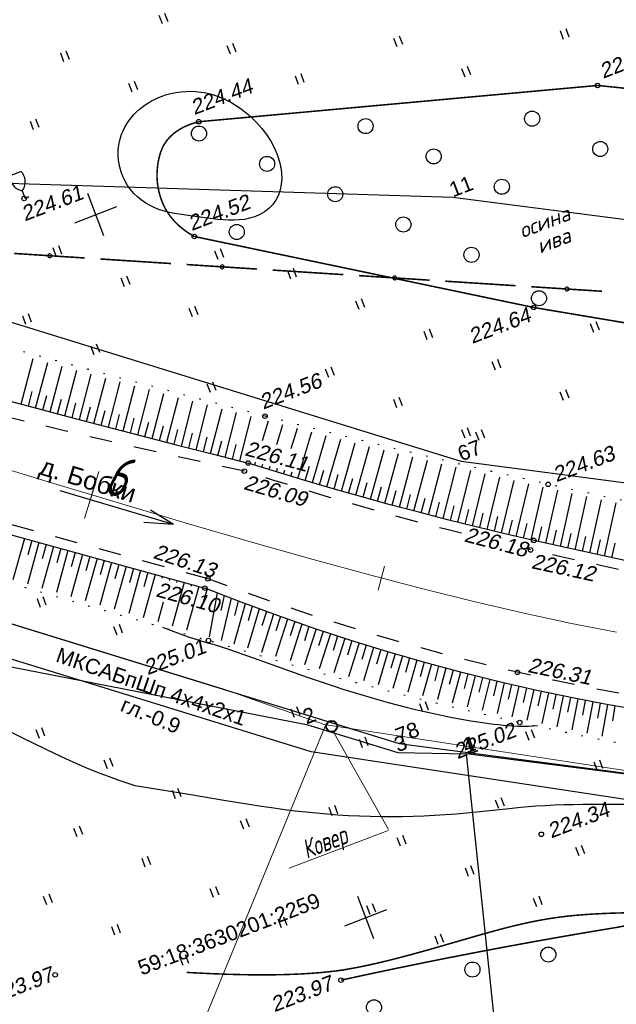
# Model space of a CAD drawing. Header units: millimetres. Extents: x -10 to 1169, y 1 to 1686.
# Tile 213 of 224: x 842 to 882, y 1522 to 1587. Entities that reach past the tile are written whole.
import ezdxf
from ezdxf.enums import TextEntityAlignment as Align
from ezdxf.lldxf.tags import DXFTag

# ---------------------------------------------------------------- set-up
doc = ezdxf.new("R2010")
doc.units = ezdxf.units.MM
for name, pattern in [('ADOT1', [1, 0, -1]), ('AHIDDEN1', [2, 0.5, -1.5]), ('AHIDDEN2', [3, 1.5, -1.5]), ('CONTI', [0]), ('PHANTOM2', [1.25, 0.625, -0.125, 0.125, -0.125, 0.125, -0.125])]:
    doc.linetypes.add(name, pattern=pattern)
for name, color, linetype in [('CONTURS', 7, 'Continuous'), ('COORDS', 7, 'Continuous'), ('GPR_PICK', 7, 'Continuous'), ('IZOLINES', 32, 'Continuous'), ('PDIGIT', 170, 'Continuous'), ('PICKETS', 7, 'Continuous'), ('ОБЪЕКТЫ_АВТОДОРОГ', 7, 'Continuous'), ('УЧАСТКИ', 7, 'Continuous')]:
    doc.layers.add(name, color=color, linetype=linetype)
doc.layers.add('СВЯЗЬ', color=170, linetype='Связь', lineweight=30)
doc.styles.add('GPR', font='isocpeui.ttf', dxfattribs={"width": 0.8})
doc.styles.add('ITALICC', font='isocpeui.ttf', dxfattribs={"height": 2})
doc.styles.get("Standard").update_dxf_attribs({"font": 'arial.ttf'})
tags = doc.linetypes.add('газ', pattern='A,42.7,-5.08,["Г",Standard,S=2.54,R=0,X=-2.54,Y=-1.27],-3.81', length=51.59).pattern_tags.tags
tags[6] = DXFTag(74, 10)
doc.linetypes.add('Связь', pattern='A,12.5,[130,ltypeshp.shx,S=1,R=-30,X=0,Y=0.9],1,[130,ltypeshp.shx,S=1,R=-30,X=0,Y=0.9],1,[130,ltypeshp.shx,S=1,R=-30,X=0,Y=0.9],4.5', length=19)

# ---------------------------------------------------------------- blocks, each defined once
blk = doc.blocks.new('401')
at = {"layer": 'CONTURS'}
for p, q in [((0, 0), (0, 1.2)), ((0.8, 0), (0.8, 1.2))]:
    blk.add_line(p, q, dxfattribs=at)
blk = doc.blocks.new('372')
at = {"layer": 'CONTURS'}
blk.add_circle((0, 0), 1, dxfattribs=at)
blk = doc.blocks.new('390_2')
at = {"layer": 'CONTURS', "color": 7}
for p, q in [((0.7, 3.47), (-0.69, 3.47)), ((0, 1.06), (0, 0.03)), ((0.02, 0), (0.58, 0))]:
    blk.add_line(p, q, dxfattribs=at)
at = {"layer": 'CONTURS', "color": 7, "linetype": 'Continuous'}
for centre, radius, start, end in [((1.01, 2.72), 1.95, 167.2459, 239.376), ((-19.94, 7.46), 19.52, 347.2459, 347.6983), ((-0.65, 3.26), 0.22, 101.9408, 167.6983), ((-0.69, 3.45), 0.0195, 90, 101.9408), ((-1.01, 2.72), 1.95, 300.624, 12.7541), ((0.65, 3.26), 0.22, 12.3017, 76.9673), ((19.94, 7.46), 19.52, 192.3017, 192.7541)]:
    blk.add_arc(centre, radius, start, end, dxfattribs=at)
blk = doc.blocks.new('133')
at = {"layer": 'CONTURS', "color": 7, "linetype": 'Continuous', "const_width": 0.2}
for points in [[(-11, 0), (-2, 0)], [(0, 0), (9, 0)]]:
    blk.add_lwpolyline(points, dxfattribs=at)
at = {"layer": 'CONTURS', "color": 7, "linetype": 'Continuous', "const_width": 0.5}
blk.add_lwpolyline([(-6.79, 0, 1), (-6.29, 0, 1)], format="xyb", close=True, dxfattribs=at)
blk = doc.blocks.new('пкк')
at = {"layer": 'ОБЪЕКТЫ_АВТОДОРОГ', "lineweight": 15, "ltscale": 200}
blk.add_line((-0.011, -0.822), (-0.008, 0.805), dxfattribs=at)
blk = doc.blocks.new('пк')
at = {"layer": 'ОБЪЕКТЫ_АВТОДОРОГ', "linetype": 'Continuous', "lineweight": 25, "xscale": 2, "yscale": 2, "zscale": 2}
blk.add_blockref('пкк', (0.003, 0.008), dxfattribs=at)

msp = doc.modelspace()

# ---------------------------------------------------------------- linework, layer by layer
at = {"linetype": 'Continuous', "lineweight": 40}
msp.add_circle((862.64313, 1540.5138), 0.36213, dxfattribs=at)
at = {"layer": 'CONTURS', "lineweight": -2}
for p, q in [((842.02622, 1561.90445), (842.82917, 1564.94329)), ((842.99309, 1561.64917), (843.79224, 1564.68187)), ((843.96025, 1561.395), (844.75595, 1564.42151)), ((844.92741, 1561.14082), (845.71982, 1564.1616)), ((845.89483, 1560.88765), (846.68359, 1563.90219)), ((846.86235, 1560.63484), (847.64783, 1563.64392)), ((847.82996, 1560.3824), (848.61196, 1563.38567)), ((842.50966, 1561.77681), (842.76479, 1562.74372)), ((848.79783, 1560.13096), (849.57672, 1563.12872)), ((849.7657, 1559.87952), (850.54156, 1562.87201)), ((843.47667, 1561.52208), (843.73121, 1562.48915)), ((844.44383, 1561.26791), (844.69783, 1562.23511)), ((845.41112, 1561.01423), (845.66455, 1561.98159)), ((850.73386, 1559.62919), (851.50633, 1562.61603)), ((851.70209, 1559.37912), (852.47151, 1562.36097)), ((852.67044, 1559.12952), (853.43657, 1562.10593)), ((846.37859, 1560.76124), (846.63144, 1561.72875)), ((847.34615, 1560.50862), (847.59843, 1561.47628)), ((853.63902, 1558.88082), (854.40234, 1561.8524)), ((854.6076, 1558.63211), (855.36816, 1561.5989)), ((855.57649, 1558.38463), (856.33401, 1561.34632)), ((848.3139, 1560.25668), (848.56562, 1561.22448)), ((849.28177, 1560.00524), (849.53299, 1560.97317)), ((850.24978, 1559.75436), (850.50046, 1560.72243)), ((856.54542, 1558.13729), (857.30028, 1561.09443)), ((858.04191, 1559.48839), (858.44818, 1560.79661)), ((851.21798, 1559.50415), (851.4681, 1560.47237)), ((852.18627, 1559.25432), (852.43583, 1560.22268)), ((859.00223, 1559.22907), (859.40751, 1560.5501)), ((859.96152, 1558.97004), (860.36544, 1560.3052)), ((860.4048, 1556.98187), (861.32435, 1560.06224)), ((853.15473, 1559.00517), (853.40377, 1559.97367)), ((854.12331, 1558.75647), (854.37187, 1559.72508)), ((855.09205, 1558.50837), (855.34011, 1559.47712)), ((861.36341, 1556.69713), (862.28212, 1559.82094)), ((862.3231, 1556.41609), (863.24103, 1559.5814)), ((856.06096, 1558.26096), (856.30852, 1559.22983)), ((863.28406, 1556.1394), (864.19893, 1559.34364)), ((864.24601, 1555.86616), (865.15806, 1559.10747)), ((865.20926, 1555.59757), (866.11626, 1558.87318)), ((857.53623, 1557.86004), (857.59673, 1558.05487)), ((866.1734, 1555.33217), (867.07573, 1558.64034)), ((867.13888, 1555.0717), (868.03434, 1558.4095)), ((868.10515, 1554.81416), (868.99426, 1558.17997)), ((858.01373, 1557.71175), (858.07941, 1557.92454)), ((858.49124, 1557.56347), (858.56203, 1557.79422)), ((858.96933, 1557.41708), (859.04453, 1557.66393)), ((859.44742, 1557.2707), (859.52697, 1557.53366)), ((859.92611, 1557.12629), (860.00938, 1557.40339)), ((860.8841, 1556.8395), (861.16819, 1557.7983)), ((861.84325, 1556.55661), (862.12358, 1557.51651)), ((869.0728, 1554.56185), (869.95338, 1557.95254)), ((870.04113, 1554.31219), (870.91387, 1557.72629)), ((871.01087, 1554.06806), (871.87366, 1557.50224)), ((862.80358, 1556.27774), (863.0801, 1557.23875)), ((863.76504, 1556.00278), (864.03773, 1556.96488)), ((871.98121, 1553.8263), (872.83489, 1557.27922)), ((872.95298, 1553.59039), (873.79558, 1557.0585)), ((873.92526, 1553.35655), (874.75789, 1556.83864)), ((864.72764, 1555.73187), (864.99648, 1556.69505)), ((865.69133, 1555.46487), (865.95632, 1556.42912)), ((866.65614, 1555.20194), (866.91726, 1556.16724)), ((874.89899, 1553.12886), (875.71995, 1556.62113)), ((875.87314, 1552.90296), (876.684, 1556.40428)), ((876.84834, 1552.68163), (877.64844, 1556.18986)), ((867.62202, 1554.94293), (867.87927, 1555.90928)), ((868.58897, 1554.68801), (868.84235, 1555.65537)), ((877.82378, 1552.46136), (878.61481, 1555.97818)), ((878.79969, 1552.24316), (879.58126, 1555.7692)), ((879.77617, 1552.02758), (880.54865, 1555.56214)), ((869.55696, 1554.43702), (869.80648, 1555.40539)), ((870.526, 1554.19013), (870.77166, 1555.15948)), ((871.49604, 1553.94718), (871.73787, 1554.9175)), ((880.75276, 1551.81248), (881.51513, 1555.35686)), ((872.4671, 1553.70834), (872.70514, 1554.6796)), ((873.43912, 1553.47347), (873.67344, 1554.44562)), ((874.41213, 1553.2427), (874.64282, 1554.21573)), ((875.38607, 1553.01591), (875.61329, 1553.98975)), ((876.36074, 1552.79229), (876.58473, 1553.76689)), ((877.33606, 1552.57149), (877.55696, 1553.54679)), ((842.24642, 1552.98978), (841.48708, 1550.2321)), ((842.72847, 1552.85699), (842.46297, 1551.89287)), ((878.31173, 1552.35226), (878.52966, 1553.32823)), ((879.28793, 1552.13537), (879.50289, 1553.112)), ((880.26447, 1551.92003), (880.47636, 1552.89732)), ((843.21051, 1552.7242), (842.44762, 1549.95404)), ((844.1746, 1552.45862), (843.4082, 1549.67596)), ((843.69256, 1552.59141), (843.42703, 1551.6273)), ((845.13869, 1552.19304), (844.3688, 1549.39789)), ((844.65665, 1552.32583), (844.3911, 1551.36173)), ((881.24174, 1551.70808), (881.45054, 1552.68604)), ((846.10278, 1551.92746), (845.32941, 1549.1198)), ((845.62074, 1552.06025), (845.35518, 1551.09615)), ((847.06687, 1551.66188), (846.29003, 1548.84172)), ((846.58482, 1551.79467), (846.31926, 1550.83057)), ((847.54891, 1551.52909), (847.28334, 1550.565)), ((848.03096, 1551.3963), (847.25066, 1548.56363)), ((848.99505, 1551.13072), (848.2113, 1548.28554)), ((848.513, 1551.26351), (848.24743, 1550.29942)), ((849.95914, 1550.86514), (849.17193, 1548.00745)), ((849.47709, 1550.99793), (849.21152, 1550.03384)), ((850.92322, 1550.59956), (850.13257, 1547.72936)), ((850.44118, 1550.73235), (850.1756, 1549.76826)), ((851.40527, 1550.46677), (851.36887, 1550.33463)), ((851.88731, 1550.33398), (851.85007, 1550.19878)), ((852.36936, 1550.20119), (852.33127, 1550.06292)), ((852.8514, 1550.0684), (852.05385, 1547.17318)), ((853.81549, 1549.80282), (853.01449, 1546.89509)), ((853.33345, 1549.93561), (853.29367, 1549.79121)), ((855.03316, 1549.37646), (854.5088, 1546.46113)), ((855.49927, 1549.19552), (855.29551, 1548.2165)), ((855.96538, 1549.01457), (855.30174, 1546.22182)), ((851.45169, 1548.75261), (851.09321, 1547.45127)), ((856.89939, 1548.65733), (856.15796, 1545.96243)), ((856.43238, 1548.83595), (856.18434, 1547.8672)), ((857.83788, 1548.31202), (857.05311, 1545.69505)), ((857.36863, 1548.48467), (857.09248, 1547.52356)), ((858.77636, 1547.9667), (857.9763, 1545.42308)), ((858.30712, 1548.13936), (858.01355, 1547.18342)), ((859.71911, 1547.63319), (858.92079, 1545.14728)), ((859.24774, 1547.79995), (858.94486, 1546.84691)), ((860.6636, 1547.30465), (859.87716, 1544.874)), ((860.19135, 1547.46892), (859.88457, 1546.51714)), ((861.13623, 1547.14151), (860.82906, 1546.18985)), ((861.60887, 1546.97836), (860.84287, 1544.59933)), ((862.08398, 1546.82257), (861.77858, 1545.87035)), ((862.55909, 1546.66678), (861.81288, 1544.33072)), ((863.0342, 1546.511), (862.73166, 1545.55786)), ((863.50931, 1546.35521), (862.78596, 1544.0615)), ((863.98599, 1546.20427), (863.68793, 1545.24972)), ((864.46266, 1546.05333), (863.76584, 1543.79879)), ((864.94049, 1545.9061), (864.64793, 1544.94986)), ((865.41832, 1545.75888), (864.74534, 1543.53617)), ((865.89617, 1545.61171), (865.6096, 1544.65365)), ((866.37402, 1545.46453), (865.72884, 1543.28041)), ((866.85443, 1545.32594), (866.57394, 1544.36609)), ((867.33484, 1545.18736), (866.71014, 1543.02587)), ((867.81525, 1545.04877), (867.54043, 1544.08728)), ((868.29566, 1544.91018), (867.6931, 1542.77792)), ((868.77718, 1544.7755), (868.50859, 1543.81224)), ((869.2587, 1544.64081), (868.67838, 1542.53092)), ((869.74154, 1544.51093), (869.47931, 1543.54592)), ((870.22437, 1544.38105), (869.66321, 1542.29018)), ((870.70721, 1544.25117), (870.45108, 1543.28453)), ((871.19004, 1544.12129), (870.64881, 1542.05163)), ((871.67492, 1543.99925), (871.42564, 1543.03082)), ((872.1598, 1543.87721), (871.63811, 1541.81748)), ((872.64491, 1543.75609), (872.40288, 1542.78582)), ((873.13002, 1543.63498), (872.62699, 1541.58667)), ((873.61587, 1543.51688), (873.38124, 1542.5448)), ((874.10172, 1543.39878), (873.6182, 1541.35977)), ((874.58895, 1543.28648), (874.36161, 1542.31267)), ((875.07618, 1543.17419), (874.60815, 1541.13722)), ((875.5634, 1543.06189), (875.34295, 1542.08649)), ((876.05063, 1542.94959), (875.59908, 1540.91787)), ((876.53942, 1542.84431), (876.3266, 1541.86722)), ((877.02821, 1542.73902), (876.59363, 1540.70241)), ((877.51739, 1542.63558), (877.3127, 1541.65676)), ((878.00657, 1542.53215), (877.58761, 1540.48719)), ((878.49623, 1542.43098), (878.30002, 1541.45042)), ((878.98589, 1542.32981), (878.5853, 1540.2792)), ((879.47697, 1542.2358), (879.28941, 1541.25355)), ((879.96805, 1542.14179), (879.58173, 1540.07145)), ((880.45946, 1542.04947), (880.28052, 1541.06562)), ((880.95086, 1541.95716), (880.58077, 1539.86859)), ((881.44364, 1541.8725), (881.27316, 1540.88714))]:
    msp.add_line(p, q, dxfattribs=at)
at = {"layer": 'CONTURS', "color": 1, "linetype": 'газ', "lineweight": 15}
for p, q in [((825.70315, 1552.16795), (855.42691, 1543.00656)), ((855.42691, 1543.00656), (862.13905, 1540.63005)), ((862.13905, 1540.63005), (894.93692, 1535.6374))]:
    msp.add_line(p, q, dxfattribs=at)
at = {"layer": 'CONTURS', "color": 0, "linetype": 'CONTI', "lineweight": 15}
for p, q in [((862.20286, 1540.51858), (853.8477, 1520.20621)), ((862.71916, 1540.21484), (866.41143, 1533.6748)), ((866.39231, 1533.60497), (859.82959, 1531.08578))]:
    msp.add_line(p, q, dxfattribs=at)
at = {"layer": 'CONTURS', "linetype": 'AHIDDEN1', "const_width": 0.1}
for points in [[(853.81057, 1580.66164), (880.28636, 1583.07179)], [(876.05403, 1568.32777), (853.52586, 1573.04041)], [(876.05403, 1568.32777), (897.31108, 1564.74998)]]:
    msp.add_lwpolyline(points, dxfattribs=at)
at = {"layer": 'CONTURS', "linetype": 'AHIDDEN1', "const_width": 0.1, "flags": 128}
for points in [[(880.28636, 1583.07179), (881.79247, 1582.91837), (883.28796, 1582.7307), (884.77283, 1582.50878), (886.24707, 1582.2526), (887.71068, 1581.96216), (889.16366, 1581.63747), (890.60601, 1581.27852), (892.03774, 1580.88532), (893.45885, 1580.45787), (894.86932, 1579.99615), (895.63057, 1579.73116), (896.38868, 1579.45608), (897.14367, 1579.17089), (897.89552, 1578.87562), (898.64424, 1578.57024), (899.38983, 1578.25478), (900.13228, 1577.92921), (900.87161, 1577.59356), (901.6078, 1577.2478), (902.34086, 1576.89196)], [(853.52586, 1573.04041), (853.27115, 1573.18911), (853.03023, 1573.34593), (852.8031, 1573.51086), (852.58975, 1573.68391), (852.3902, 1573.86507), (852.20443, 1574.05435), (852.03246, 1574.25173), (851.87427, 1574.45724), (851.72988, 1574.67085), (851.59927, 1574.89258), (851.50388, 1575.07882), (851.41664, 1575.27388), (851.33785, 1575.47623), (851.26785, 1575.68433), (851.20696, 1575.89663), (851.15549, 1576.1116), (851.11379, 1576.32769), (851.08215, 1576.54336), (851.06092, 1576.75707), (851.05042, 1576.96728), (851.05027, 1577.20532), (851.06146, 1577.4508), (851.08451, 1577.7006), (851.11993, 1577.95156), (851.16823, 1578.20055), (851.22995, 1578.44443), (851.30558, 1578.68005), (851.39564, 1578.90426), (851.50066, 1579.11394), (851.62114, 1579.30593), (851.76663, 1579.49481), (851.92845, 1579.67185), (852.10659, 1579.83703), (852.30105, 1579.99037), (852.51184, 1580.13187), (852.73894, 1580.26152), (852.98237, 1580.37932), (853.24211, 1580.48527), (853.51818, 1580.57938), (853.81057, 1580.66164)], [(935.45028, 1506.23747), (935.84977, 1506.90673), (936.21768, 1507.58209), (936.55398, 1508.26355), (936.8587, 1508.9511), (937.13182, 1509.64476), (937.37335, 1510.34451), (937.58329, 1511.05037), (937.76163, 1511.76232), (937.90838, 1512.48037), (938.02354, 1513.20452), (938.08091, 1513.57587), (938.14862, 1513.96042), (938.21885, 1514.35317), (938.28382, 1514.74911), (938.3357, 1515.14323), (938.3667, 1515.53052), (938.36902, 1515.90598), (938.33486, 1516.26459), (938.2564, 1516.60136), (938.12585, 1516.91126), (937.9943, 1517.12579), (937.83552, 1517.33624), (937.65338, 1517.54085), (937.45177, 1517.7379), (937.23454, 1517.92565), (937.00558, 1518.10235), (936.76875, 1518.26626), (936.52793, 1518.41566), (936.28699, 1518.5488), (936.04981, 1518.66393), (935.7064, 1518.78752), (935.34478, 1518.86325), (934.96817, 1518.89951), (934.57977, 1518.90471), (934.18281, 1518.88722), (933.78048, 1518.85546), (933.37602, 1518.81781), (932.97261, 1518.78267), (932.57349, 1518.75842), (932.18185, 1518.75348), (931.19681, 1518.75778), (930.20742, 1518.73872), (929.21554, 1518.70552), (928.22301, 1518.66737), (927.23169, 1518.63348), (926.24341, 1518.61307), (925.26002, 1518.61533), (924.28337, 1518.64947), (923.3153, 1518.7247), (922.35766, 1518.85023), (920.80855, 1519.17716), (919.28767, 1519.63673), (917.79002, 1520.20549), (916.31058, 1520.85996), (914.84436, 1521.57667), (913.38635, 1522.33217), (911.93152, 1523.10297), (910.47489, 1523.86562), (909.01143, 1524.59663), (907.53613, 1525.27256), (906.57095, 1525.71034), (905.60982, 1526.17876), (904.65098, 1526.66463), (903.69267, 1527.15475), (902.73312, 1527.63593), (901.77057, 1528.09498), (900.80324, 1528.51871), (899.82939, 1528.89393), (898.84723, 1529.20743), (897.85501, 1529.44603), (896.28955, 1529.65402), (894.69878, 1529.68602), (893.08739, 1529.57177), (891.46007, 1529.34098), (889.82151, 1529.02339), (888.17638, 1528.6487), (886.52939, 1528.24665), (884.8852, 1527.84695), (883.24852, 1527.47934), (881.62402, 1527.17352), (879.78091, 1526.86638), (877.93942, 1526.54943), (876.09956, 1526.22264), (874.26133, 1525.88604), (872.42473, 1525.53962), (870.58975, 1525.18337), (868.75639, 1524.81731), (866.92467, 1524.44142), (865.09457, 1524.05571), (863.26609, 1523.66018)]]:
    msp.add_lwpolyline(points, dxfattribs=at)
at = {"layer": 'CONTURS', "linetype": 'ADOT1', "flags": 128}
for points in [[(858.21767, 1561.11363), (855.868, 1561.72616), (853.51942, 1562.34261), (851.17193, 1562.96298), (848.82553, 1563.58727), (846.48021, 1564.21548), (844.13599, 1564.8476), (841.79285, 1565.48364), (839.4508, 1566.1236), (837.10984, 1566.76748), (834.76997, 1567.41528), (832.406, 1568.10386), (830.05078, 1568.84074), (827.70104, 1569.60692), (825.35351, 1570.38345), (823.00492, 1571.15135), (820.65199, 1571.89166), (818.29144, 1572.58539), (815.92001, 1573.21358), (813.53442, 1573.75725), (811.1314, 1574.19744), (808.98014, 1574.50047), (806.81571, 1574.73632), (804.64045, 1574.91375), (802.45668, 1575.04151), (800.26673, 1575.12834), (798.07293, 1575.18302), (795.8776, 1575.21427), (793.68307, 1575.23086), (791.49167, 1575.24154), (789.30573, 1575.25507), (786.07647, 1575.24902), (782.84691, 1575.18392), (779.6172, 1575.06858), (776.38749, 1574.91182), (773.15794, 1574.72245), (769.92871, 1574.50928), (766.69995, 1574.28113), (763.47183, 1574.04682), (760.2445, 1573.81516), (757.01813, 1573.59496), (754.55676, 1573.4309), (752.09573, 1573.26155), (749.63505, 1573.08689), (747.1747, 1572.90693), (744.71469, 1572.72167), (742.25502, 1572.53111), (739.79568, 1572.33525), (737.33669, 1572.13409), (734.87803, 1571.92763), (732.41972, 1571.71587)], [(921.0483, 1551.17285), (920.03636, 1551.17206), (919.02448, 1551.17376), (918.01266, 1551.17797), (917.0009, 1551.18469), (915.98919, 1551.19391), (914.97754, 1551.20563), (913.96595, 1551.21986), (912.95442, 1551.23659), (911.94295, 1551.25583), (910.93154, 1551.27757), (909.81548, 1551.29773), (908.69797, 1551.31049), (907.57966, 1551.32033), (906.4612, 1551.33172), (905.34325, 1551.34914), (904.22646, 1551.37706), (903.11148, 1551.41996), (901.99898, 1551.48232), (900.8896, 1551.56861), (899.78401, 1551.68331), (898.49005, 1551.86031), (897.20144, 1552.07973), (895.91721, 1552.33404), (894.63642, 1552.61568), (893.3581, 1552.9171), (892.0813, 1553.23076), (890.80506, 1553.5491), (889.52842, 1553.86457), (888.25044, 1554.16962), (886.97015, 1554.45671), (885.9746, 1554.66972), (884.9787, 1554.88114), (883.98258, 1555.09156), (882.98636, 1555.30158), (881.99019, 1555.51178), (880.9942, 1555.72275), (879.99851, 1555.93508), (879.00327, 1556.14937), (878.00861, 1556.36619), (877.01466, 1556.58615), (875.12848, 1557.0104), (873.24374, 1557.44099), (871.36044, 1557.8779), (869.47858, 1558.32115), (867.59816, 1558.77073), (865.71919, 1559.22665), (863.84165, 1559.68889), (861.96555, 1560.15747), (860.09089, 1560.63238), (858.21767, 1561.11363)], [(920.80142, 1535.30226), (918.63771, 1535.33491), (916.47654, 1535.38947), (914.31791, 1535.46593), (912.16182, 1535.56429), (910.00828, 1535.68454), (907.85728, 1535.8267), (905.70881, 1535.99076), (903.56289, 1536.17672), (901.41952, 1536.38458), (899.27868, 1536.61435), (896.84794, 1536.90469), (894.41936, 1537.22742), (891.99343, 1537.58078), (889.57063, 1537.963), (887.15142, 1538.37235), (884.7363, 1538.80706), (882.32573, 1539.26539), (879.92021, 1539.74558), (877.5202, 1540.24587), (875.12619, 1540.76452), (873.04333, 1541.23278), (870.96419, 1541.71811), (868.88875, 1542.22051), (866.81702, 1542.73996), (864.749, 1543.27649), (862.68469, 1543.83007), (860.62409, 1544.40073), (858.5672, 1544.98844), (856.51402, 1545.59323), (854.46455, 1546.21508)]]:
    msp.add_lwpolyline(points, dxfattribs=at)
at = {"layer": 'CONTURS', "linetype": 'Continuous', "flags": 128}
for points in [[(815.65212, 1569.40592), (817.87056, 1568.83106), (820.08041, 1568.2075), (822.28423, 1567.54932), (824.48457, 1566.87061), (826.68399, 1566.18542), (828.88504, 1565.50786), (831.0903, 1564.85198), (833.30232, 1564.23188), (835.67764, 1563.59326), (838.05386, 1562.958), (840.43099, 1562.3261), (842.80902, 1561.69755), (845.18795, 1561.07235), (847.56779, 1560.45051), (849.94854, 1559.83202), (852.33018, 1559.21689), (854.71273, 1558.60512), (857.09618, 1557.9967)], [(883.00827, 1551.33094), (880.68478, 1551.82699), (878.36689, 1552.33871), (876.05496, 1552.86079), (874.14339, 1553.30408), (872.23531, 1553.76299), (870.33072, 1554.23753), (868.42961, 1554.72768), (866.53199, 1555.23346), (864.63786, 1555.75486), (862.74721, 1556.29189), (860.86005, 1556.84454), (858.97637, 1557.41281), (857.09618, 1557.9967)], [(882.80279, 1541.63898), (880.77112, 1541.98805), (878.74902, 1542.37516), (876.25374, 1542.90278), (873.76803, 1543.47569), (871.29188, 1544.0939), (868.82529, 1544.7574), (866.36827, 1545.46619), (863.92081, 1546.22028), (861.48291, 1547.01966), (859.05458, 1547.86434), (856.6358, 1548.75431), (854.22659, 1549.68957)]]:
    msp.add_lwpolyline(points, dxfattribs=at)
at = {"layer": 'CONTURS', "linetype": 'AHIDDEN2', "flags": 128}
for points in [[(856.84728, 1557.46198), (854.45505, 1557.97473), (852.06581, 1558.49885), (849.67955, 1559.03436), (847.29627, 1559.58126), (844.91597, 1560.13953), (842.53865, 1560.7092), (840.16432, 1561.29024), (837.79296, 1561.88267), (835.42459, 1562.48649), (833.05919, 1563.10168), (830.84551, 1563.71388), (828.64198, 1564.37365), (826.44539, 1565.0649), (824.2525, 1565.77155), (822.06009, 1566.47751), (819.86493, 1567.16671), (817.66379, 1567.82306), (815.56069, 1568.401)], [(871.26216, 1553.33277), (870.10535, 1553.62477), (868.20015, 1554.1232), (866.29868, 1554.63821), (864.40094, 1555.1698), (862.50693, 1555.71797), (860.61665, 1556.28273), (858.7301, 1556.86406), (856.84728, 1557.46198)], [(854.43291, 1550.31291), (835.44164, 1555.53982)], [(899.45479, 1548.10557), (899.25024, 1548.1236), (896.8921, 1548.37268), (894.53647, 1548.66809), (892.18385, 1549.00592), (889.83476, 1549.38224), (887.48972, 1549.79312), (885.14925, 1550.23467), (882.81386, 1550.70294), (880.48406, 1551.19404), (878.16038, 1551.70402), (875.84333, 1552.22898), (875.57571, 1552.29164)], [(899.54927, 1540.3875), (899.14526, 1540.41925), (896.71262, 1540.63954), (894.27913, 1540.8898), (891.84639, 1541.17111), (889.416, 1541.48458), (886.98953, 1541.8313), (884.56859, 1542.21236), (882.15477, 1542.62886), (879.74966, 1543.08188), (877.35485, 1543.57254), (874.97193, 1544.10191), (872.88969, 1544.59768), (870.81374, 1545.12131), (868.74409, 1545.67278), (866.68074, 1546.25211), (864.62369, 1546.85928), (862.57294, 1547.49431), (860.52848, 1548.15719), (858.49033, 1548.84791), (856.45847, 1549.56649), (854.43291, 1550.31291)]]:
    msp.add_lwpolyline(points, dxfattribs=at)
at = {"layer": 'CONTURS', "linetype": 'Continuous'}
msp.add_lwpolyline([(715.44318, 1560.34476), (735.14737, 1561.39272), (759.64609, 1562.66369), (789.46966, 1563.34259), (810.0158, 1561.0922), (830.59868, 1556.1984), (854.22659, 1549.68957)], dxfattribs=at)
at = {"layer": 'CONTURS', "linetype": 'ADOT1'}
msp.add_lwpolyline([(714.47925, 1554.7497), (727.19159, 1555.19603), (735.37311, 1555.26566), (749.59822, 1556.58049), (761.49461, 1557.5998), (778.01219, 1559.44909), (789.95305, 1560.47324), (799.67232, 1559.45116), (809.76618, 1558.15678), (831.69264, 1552.8072), (854.46455, 1546.21508)], dxfattribs=at)
at = {"layer": 'CONTURS'}
msp.add_lwpolyline([(854.38335, 1549.63998), (854.14016, 1548.82167)], dxfattribs=at)
at = {"layer": 'COORDS', "lineweight": -2}
for p, q in [((847.52728, 1573.09107), (846.45218, 1575.89181)), ((845.58936, 1573.95389), (848.3901, 1575.029)), ((865.44568, 1526.41205), (864.37058, 1529.21279)), ((863.50776, 1527.27487), (866.3085, 1528.34997))]:
    msp.add_line(p, q, dxfattribs=at)
at = {"layer": 'IZOLINES'}
for points in [[(857.28965, 1580.97835), (857.48008, 1580.79874), (857.66317, 1580.61183), (857.83943, 1580.41862), (858.00856, 1580.21931), (858.32377, 1579.8035), (858.60559, 1579.36574), (858.84996, 1578.90751), (859.0517, 1578.43071), (859.188, 1578.00131), (859.27206, 1577.62109), (859.26717, 1577.63598), (859.31874, 1577.25838), (859.33009, 1576.87892), (859.29963, 1576.50234), (859.2241, 1576.13438), (859.1015, 1575.78201), (858.93187, 1575.45292), (858.71776, 1575.15454), (858.46427, 1574.89287), (858.17827, 1574.67156), (857.86728, 1574.49157), (857.5384, 1574.35152), (857.19766, 1574.2484), (856.84975, 1574.17829), (856.49807, 1574.13692), (856.14492, 1574.11998), (855.79177, 1574.12331), (855.0888, 1574.17477), (854.38943, 1574.26044), (853.57535, 1574.36776), (853.57551, 1574.36936), (852.21469, 1574.56148), (851.8785, 1574.63127), (851.54629, 1574.71672), (851.21985, 1574.82061), (850.90135, 1574.94513), (850.59319, 1575.09179), (850.29797, 1575.2614), (850.01828, 1575.45401), (849.75659, 1575.66897), (849.51511, 1575.90503), (849.29571, 1576.16046), (849.09989, 1576.43322), (848.92888, 1576.72106), (848.78361, 1577.02169), (848.66491, 1577.33277), (848.57345, 1577.65196), (848.51038, 1577.97342), (848.4744, 1578.3091), (848.47406, 1578.31461), (848.47406, 1578.31462), (848.47406, 1578.31462), (848.47406, 1578.31463), (848.47442, 1578.31478), (848.46721, 1578.57332), (848.47821, 1578.83125), (848.50704, 1579.08732), (848.55357, 1579.34029), (848.61749, 1579.58895), (848.69835, 1579.83212), (848.79557, 1580.06874), (848.9084, 1580.29783), (849.03601, 1580.51853), (849.17748, 1580.73013), (849.33186, 1580.93203), (849.49814, 1581.12376), (849.67535, 1581.30496), (849.86253, 1581.47538), (850.05875, 1581.63483), (850.26313, 1581.7832), (850.47485, 1581.92041), (850.69312, 1582.04644), (850.91723, 1582.16125), (851.14649, 1582.26483), (851.38027, 1582.35717), (851.61797, 1582.43825), (851.95845, 1582.53332), (851.96524, 1582.53496), (851.96525, 1582.53496), (851.96434, 1582.53588), (852.29433, 1582.60405), (852.62727, 1582.65248), (852.96209, 1582.6799), (853.29746, 1582.68613), (853.63203, 1582.67107), (853.96446, 1582.63479), (854.18258, 1582.59927), (854.39724, 1582.55511), (854.39672, 1582.5546), (854.5768, 1582.51108), (854.75506, 1582.46091), (854.93147, 1582.40484), (855.2779, 1582.27588), (855.61516, 1582.12578), (855.94254, 1581.95618), (856.25947, 1581.7686), (856.56551, 1581.5644), (856.86023, 1581.34478), (857.08768, 1581.15856), (857.29461, 1580.9753)], [(851.40457, 1547.10089), (851.99388, 1546.87219), (852.58622, 1546.65161), (853.18202, 1546.44078), (853.55735, 1546.31473), (853.95399, 1546.18826), (853.96284, 1546.18553), (853.96284, 1546.18552), (853.96285, 1546.18552), (853.96288, 1546.18551), (853.96079, 1546.1854), (854.39183, 1546.05874), (854.39276, 1546.05848), (854.39276, 1546.05848), (854.39276, 1546.05848), (854.39276, 1546.05848), (854.39276, 1546.05848), (854.39276, 1546.05848), (854.39276, 1546.05848), (854.39297, 1546.05895), (854.54184, 1546.01757)], [(854.40331, 1546.0815), (854.53126, 1546.04469), (854.53125, 1546.04415), (855.12806, 1545.85892), (855.72156, 1545.66349), (856.3129, 1545.46168), (857.49149, 1545.0464), (859.84373, 1544.20197), (861.0221, 1543.78613), (862.20421, 1543.38123), (862.79707, 1543.18413), (863.39127, 1542.99118), (863.9869, 1542.80276), (864.58405, 1542.61923), (865.18274, 1542.44088), (865.78302, 1542.26802), (866.38489, 1542.10087), (866.98837, 1541.93968), (867.59342, 1541.78465), (868.20004, 1541.63596), (868.80819, 1541.49379), (869.41785, 1541.35835), (870.02897, 1541.22985), (870.64153, 1541.10858), (871.25551, 1540.99491), (871.8709, 1540.88936), (872.48769, 1540.79272), (873.1059, 1540.70617), (873.41557, 1540.66723), (873.72563, 1540.6316), (874.03607, 1540.59973), (874.34691, 1540.57224), (874.65299, 1540.5504), (874.96456, 1540.53507), (874.96703, 1540.53498), (874.96703, 1540.53498), (874.96703, 1540.53498), (874.96703, 1540.53498), (874.96704, 1540.53498), (874.96682, 1540.53468), (875.17188, 1540.53016), (875.17129, 1540.53044), (875.34813, 1540.52974), (875.70168, 1540.53667), (876.01957, 1540.54896), (876.30499, 1540.56337)], [(840.82837, 1540.3828), (842.20515, 1539.70805), (843.58219, 1539.03388), (844.27385, 1538.70334), (844.9689, 1538.38007), (845.66809, 1538.06602), (846.37203, 1537.76294), (847.08112, 1537.47241), (847.79562, 1537.19576), (848.5156, 1536.93409), (849.24099, 1536.68823), (849.56519, 1536.58648)], [(849.56519, 1536.58648), (851.1125, 1536.34083), (853.30081, 1535.97888), (855.48812, 1535.61094), (857.15445, 1535.34117), (857.98205, 1535.21487), (858.80536, 1535.09632), (858.80344, 1535.09622), (859.51028, 1535.00153), (860.21796, 1534.91346), (860.92652, 1534.83316), (861.63594, 1534.76131), (862.34618, 1534.6985), (863.05715, 1534.6452), (863.76873, 1534.60177), (864.4808, 1534.56842), (865.19322, 1534.54528), (865.90584, 1534.53236), (866.61852, 1534.52956), (867.33112, 1534.53672), (868.0435, 1534.55359), (868.75555, 1534.57988), (869.46717, 1534.61524), (870.17827, 1534.65925), (870.92769, 1534.71446), (870.9313, 1534.71475), (870.93851, 1534.71532), (870.93161, 1534.7152), (871.59126, 1534.77034), (872.25035, 1534.83161), (872.90898, 1534.89762), (874.22537, 1535.03782), (875.20741, 1535.13992), (875.69945, 1535.18606), (876.19266, 1535.22671), (876.19301, 1535.22674), (876.19307, 1535.22642), (876.81659, 1535.26839), (877.4407, 1535.29909), (878.06515, 1535.32056), (878.68978, 1535.33511), (879.3145, 1535.34472), (879.93925, 1535.35079), (881.18879, 1535.35555), (882.43832, 1535.35291)]]:
    msp.add_lwpolyline(points, dxfattribs=at)
at = {"layer": 'IZOLINES', "const_width": 0.1}
for points in [[(853.02283, 1524.17614), (853.26064, 1524.1615), (854.48886, 1524.09846), (855.71766, 1524.05038), (856.94692, 1524.0201), (858.17637, 1524.01102), (858.79106, 1524.01568), (859.40563, 1524.02723), (860.01997, 1524.04637), (860.63395, 1524.07388), (861.24738, 1524.11074), (861.86, 1524.15819), (862.44532, 1524.2152), (863.02398, 1524.28544), (863.02199, 1524.28573), (863.39553, 1524.33935), (863.7775, 1524.40199), (863.78087, 1524.40257), (863.78087, 1524.40257), (863.78087, 1524.40257), (863.78087, 1524.40257), (863.78087, 1524.40257), (863.78087, 1524.40257), (863.78088, 1524.40257), (863.78127, 1524.40315), (864.44033, 1524.525), (864.45686, 1524.52827), (864.45687, 1524.52827), (864.45689, 1524.52828), (864.45794, 1524.52905), (865.04027, 1524.64895), (865.62055, 1524.77821), (866.19908, 1524.91494), (866.77604, 1525.05806), (867.92584, 1525.35996), (869.0713, 1525.67768), (870.21388, 1526.00553), (872.49746, 1526.66671), (873.64282, 1526.98436), (874.21755, 1527.13552), (874.79408, 1527.27948), (875.37269, 1527.41456), (875.95357, 1527.5391), (876.5368, 1527.65162), (877.12229, 1527.75101), (877.70981, 1527.83675), (878.29903, 1527.90897), (878.88957, 1527.96844), (879.48109, 1528.01644), (880.07327, 1528.05454), (880.66588, 1528.08441), (881.25877, 1528.10768), (882.44494, 1528.14015)], [(862.88023, 1524.26799), (863.02715, 1524.26445), (863.03034, 1524.26433), (863.03034, 1524.26433), (863.03034, 1524.26433), (863.03034, 1524.26433), (863.03034, 1524.26433)]]:
    msp.add_lwpolyline(points, dxfattribs=at)
at = {"layer": 'PICKETS', "color": 7, "lineweight": -2}
for centre in [(880.28636, 1583.07179), (853.81057, 1580.66164), (842.22599, 1575.56669), (853.52586, 1573.04041), (876.05403, 1568.32777), (858.21767, 1561.11363), (857.09618, 1557.9967), (856.84728, 1557.46198), (877.01466, 1556.58615), (876.05496, 1552.86079), (875.84333, 1552.22898), (854.43291, 1550.31291), (854.22659, 1549.68957), (854.46455, 1546.21508), (874.97193, 1544.10191), (875.12619, 1540.76452), (876.55495, 1533.34794), (844.28458, 1524.01113), (863.26609, 1523.66018)]:
    msp.add_circle(centre, 0.15, dxfattribs=at)
at = {"layer": 'ОБЪЕКТЫ_АВТОДОРОГ', "color": 0, "linetype": 'PHANTOM2', "lineweight": 15, "ltscale": 200}
msp.add_lwpolyline([(815.04114, 1564.82675), (819.36186, 1563.77542), (823.98728, 1562.55143), (828.82802, 1561.19741), (833.79472, 1559.75601), (838.79798, 1558.26983), (843.74844, 1556.78152), (848.55671, 1555.33369), (853.13344, 1553.96899), (857.41044, 1552.72143), (861.40443, 1551.59067), (865.15332, 1550.56775), (868.69505, 1549.64372), (872.06752, 1548.80964), (875.30865, 1548.05656), (878.45637, 1547.37551), (881.5486, 1546.75757)], dxfattribs=at)
at = {"layer": 'ОБЪЕКТЫ_АВТОДОРОГ'}
for points in [[(852.13268, 1553.92735), (844.62557, 1556.16054)], [(852.14182, 1553.92365), (850.62405, 1554.87008)], [(852.13498, 1553.92149), (850.18244, 1554.04901)]]:
    msp.add_lwpolyline(points, dxfattribs=at)
at = {"layer": 'СВЯЗЬ', "color": 5, "linetype": 'Связь', "lineweight": 30}
msp.add_lwpolyline([(1140.17938, 1586.19975), (1135.18964, 1584.48787), (1078.1599, 1548.52569), (1066.45394, 1542.91172), (1027.16293, 1530.90976), (1015.71375, 1529.2217), (957.29678, 1536.35357), (952.16668, 1534.78451), (950.09809, 1528.67342), (940.49984, 1526.03079), (934.45956, 1528.92117), (931.89451, 1534.04127), (898.02976, 1533.2508), (861.27409, 1538.81666), (824.74606, 1550.10763), (804.72347, 1554.37155), (788.03299, 1555.34507), (752.03704, 1551.68887), (619.14119, 1544.95982), (587.69355, 1543.13491), (552.03439, 1543.13491)], dxfattribs=at)
at = {"layer": 'УЧАСТКИ', "color": 6, "linetype": 'Continuous', "lineweight": -2}
for p, q in [((871.2467, 1558.09534), (793.61093, 1582.1188)), ((870.68597, 1575.62897), (788.25958, 1578.20082)), ((937.99535, 1566.95433), (870.68597, 1575.62897)), ((791.27928, 1562.80007), (867.11265, 1539.37011)), ((922.49379, 1551.41709), (871.2467, 1558.09534)), ((837.80076, 1545.16025), (860.97206, 1540.63343)), ((860.97206, 1540.63343), (867.02826, 1538.78072)), ((867.11265, 1539.37011), (922.49912, 1532.14924)), ((867.02826, 1538.78072), (871.57144, 1538.69303)), ((922.49912, 1532.14924), (871.57144, 1538.69303)), ((871.57144, 1538.69303), (874.71652, 1508.62287))]:
    msp.add_line(p, q, dxfattribs=at)

# ---------------------------------------------------------------- block references
at = {"layer": 'CONTURS', "lineweight": -2, "yscale": 0.5}
for name, p, xscale, zscale, rotation in [('401', (851.40556, 1587.15576), 0.5, 0.5, 21), ('401', (878.04115, 1586.13318), 0.5, 0.5, 21), ('401', (866.98426, 1585.63785), 0.5, 0.5, 21), ('401', (855.92738, 1585.14252), 0.5, 0.5, 21), ('401', (844.8705, 1584.64719), 0.5, 0.5, 21), ('401', (871.50608, 1583.62461), 0.5, 0.5, 21), ('401', (860.4492, 1583.12927), 0.5, 0.5, 21), ('401', (849.39232, 1582.63394), 0.5, 0.5, 21), ('372', (864.89138, 1580.37208), 0.5, 0.5, 21), ('372', (875.94826, 1580.86741), 0.5, 0.5, 21), ('401', (842.85725, 1580.12537), 0.5, 0.5, 21), ('372', (853.83449, 1579.87674), 0.5, 0.5, 21), ('372', (869.4132, 1578.35883), 0.5, 0.5, 21), ('372', (880.47008, 1578.85416), 0.5, 0.5, 21), ('372', (858.35631, 1577.8635), 0.5, 0.5, 21), ('390_2', (842.2852, 1575.58656), 0.5, 0.5, 21), ('372', (862.87813, 1575.85026), 0.5, 0.5, 21), ('372', (873.93502, 1576.34559), 0.5, 0.5, 21), ('372', (867.39995, 1573.83701), 0.5, 0.5, 21), ('372', (856.34307, 1573.34168), 0.5, 0.5, 21), ('133', (840.5276, 1571.98286), 0.5212692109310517, 0.5212692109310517, 176.3170257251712), ('372', (871.92177, 1571.82377), 0.5, 0.5, 21), ('401', (844.3634, 1571.72304), 0.5, 0.5, 21), ('133', (851.97184, 1571.24621), 0.5212692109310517, 0.5212692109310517, 176.3170257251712), ('401', (855.10549, 1571.51324), 0.5, 0.5, 21), ('133', (863.41608, 1570.50956), 0.5212692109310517, 0.5212692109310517, 176.3170257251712), ('401', (859.9421, 1570.20513), 0.5, 0.5, 21), ('401', (848.88522, 1569.7098), 0.5, 0.5, 21), ('133', (874.86032, 1569.77291), 0.5212692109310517, 0.5212692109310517, 176.3170257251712), ('372', (876.40344, 1568.9398), 0.5, 0.5, 21), ('401', (864.46392, 1568.19189), 0.5, 0.5, 21), ('401', (842.35015, 1567.20122), 0.5, 0.5, 21), ('401', (853.40704, 1567.69655), 0.5, 0.5, 21), ('401', (880.04262, 1566.67397), 0.5, 0.5, 21), ('401', (868.98574, 1566.17864), 0.5, 0.5, 21), ('401', (846.87197, 1565.18798), 0.5, 0.5, 21), ('401', (873.50756, 1564.1654), 0.5, 0.5, 21), ('401', (862.45067, 1563.67007), 0.5, 0.5, 21), ('401', (854.59762, 1562.67332), 0.5, 0.5, 21), ('401', (878.02938, 1562.15215), 0.5, 0.5, 21), ('401', (866.97249, 1561.65682), 0.5, 0.5, 21), ('401', (871.49431, 1559.64358), 0.5, 0.5, 21), ('401', (872.43584, 1559.49573), 0.5, 0.5, 21), ('401', (843.32258, 1548.41103), 0.5, 0.5, 21), ('401', (848.39449, 1546.56594), 0.5, 0.5, 21), ('401', (860.17699, 1541.10017), 0.5, 0.5, 21), ('401', (868.70177, 1541.44586), 0.5, 0.5, 21), ('401', (843.23894, 1539.71619), 0.5, 0.5, 21), ('401', (864.69881, 1539.08692), 0.5, 0.5, 21), ('401', (875.75569, 1539.58225), 0.5, 0.5, 21), ('401', (847.76076, 1537.70295), 0.5, 0.5, 21), ('401', (880.27751, 1537.56901), 0.5, 0.5, 21), ('401', (852.28258, 1535.6897), 0.5, 0.5, 21), ('401', (862.68556, 1534.5651), 0.5, 0.5, 21), ('401', (873.74244, 1535.06044), 0.5, 0.5, 21), ('401', (845.74752, 1533.18113), 0.5, 0.5, 21), ('401', (856.8044, 1533.67646), 0.5, 0.5, 21), ('401', (867.20738, 1532.55186), 0.5, 0.5, 21), ('401', (879.07439, 1531.90464), 0.5, 0.5, 21), ('401', (850.26934, 1531.16788), 0.5, 0.5, 21), ('401', (871.7292, 1530.53862), 0.5, 0.5, 21), ('401', (843.73427, 1528.65931), 0.5, 0.5, 21), ('401', (854.79115, 1529.15464), 0.5, 0.5, 21), ('401', (865.19414, 1528.03004), 0.5, 0.5, 21), ('401', (876.25102, 1528.52537), 0.5, 0.5, 21), ('401', (848.25609, 1526.64606), 0.5, 0.5, 21), ('401', (859.31297, 1527.1414), 0.5, 0.5, 21), ('401', (869.71596, 1526.0168), 0.5, 0.5, 21), ('372', (877.02314, 1525.3582), 0.5, 0.5, 21), ('401', (852.77791, 1524.63282), 0.5, 0.5, 21), ('372', (871.98681, 1524.36488), 0.5, 0.5, 21), ('372', (865.45175, 1521.8563), 0.5, 0.5, 21)]:
    msp.add_blockref(name, p, dxfattribs=dict(at, xscale=xscale, zscale=zscale, rotation=rotation))
at = {"layer": 'CONTURS', "xscale": 0.5, "yscale": 0.5, "zscale": 0.5, "rotation": 21}
msp.add_blockref('401', (872.43584, 1559.49573), dxfattribs=at)
at = {"layer": 'ОБЪЕКТЫ_АВТОДОРОГ', "color": 0, "linetype": 'PHANTOM2', "lineweight": 15}
for name, p, rotation in [('пк', (846.73081, 1555.88349), 343.2423852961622), ('пкк', (846.73081, 1555.88349), 343.2423852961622), ('пкк', (865.9517, 1550.35945), 345.3776632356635)]:
    msp.add_blockref(name, p, dxfattribs=dict(at, rotation=rotation))

# ---------------------------------------------------------------- texts
at = {"layer": 'CONTURS', "lineweight": -2, "style": 'ITALICC'}
for s, p in [('осина', (875.29643, 1572.91447)), ('ива', (876.46892, 1571.88693))]:
    msp.add_text(s, height=1, rotation=21, dxfattribs=at).set_placement(p)
at = {"layer": 'CONTURS', "lineweight": -2}
for s, rotation, p in [('МКСАБпШп 4х4х2х1', 341.0008779, (844.26079, 1544.8349)), ('гл.-0.9', 337.5172824, (848.53985, 1541.56656))]:
    msp.add_text(s, height=1, rotation=rotation, dxfattribs=at).set_placement(p)
at = {"layer": 'GPR_PICK', "style": 'GPR', "width": 0.7}
msp.add_text('Ковер', height=1.25, rotation=21, dxfattribs=at).set_placement((862.40206, 1532.25169), align=Align.CENTER)
at = {"layer": 'PDIGIT', "color": 7, "lineweight": -2, "oblique": 10}
for s, rotation, p in [('224.79', 21, (880.65358, 1583.51035)), ('224.44', 21, (853.51557, 1581.09486)), ('224.61', 21, (842.2629, 1574.03539)), ('224.52', 21, (853.34685, 1573.39913)), ('224.64', 21, (871.96964, 1565.90334)), ('224.56', 21, (858.09399, 1561.54048)), ('226.11', 344.8888991, (856.82059, 1558.52344)), ('224.63', 21, (877.55644, 1556.71661)), ('226.09', 343.6902247, (856.73992, 1556.2803)), ('226.18', 345.5164406, (871.38261, 1552.79935)), ('226.13', 341.5539479, (850.72937, 1551.70404)), ('226.12', 347.8685112, (875.84727, 1551.01777)), ('226.10', 344.234379, (850.91091, 1549.1651)), ('225.01', 21, (850.41135, 1543.90001)), ('226.31', 348.1808745, (875.60396, 1544.12652)), ('225.02', 21, (870.98541, 1538.32566)), ('224.34', 21, (877.20093, 1533.06033)), ('223.97', 21, (840.30102, 1522.11593)), ('223.97', 21, (858.83935, 1521.52633))]:
    msp.add_text(s, height=1, rotation=rotation, dxfattribs=at).set_placement(p)
at = {"layer": 'ОБЪЕКТЫ_АВТОДОРОГ', "lineweight": -2}
msp.add_text('д. Бобки', height=1.2, rotation=342.9240124, dxfattribs=at).set_placement((843.15259, 1557.27582))
at = {"layer": 'ОБЪЕКТЫ_АВТОДОРОГ', "style": 'GPR', "width": 0.7}
msp.add_text('6', height=2.72246, rotation=343.2423853, dxfattribs=at).set_placement((848.09999, 1555.8278), align=Align.CENTER)
at = {"layer": 'УЧАСТКИ', "color": 6, "lineweight": -2}
for s, p in [('11', (870.68597, 1575.62897)), ('67', (871.2467, 1558.09534)), ('2', (860.97206, 1540.63343)), ('78', (867.11265, 1539.37011)), ('3', (867.02826, 1538.78072)), ('1', (871.57144, 1538.69303)), ('4', (871.57144, 1538.69303))]:
    msp.add_text(s, height=1, rotation=21, dxfattribs=at).set_placement(p)
msp.add_text('59:18:3630201:2259', height=1, rotation=21, dxfattribs=at).set_placement((855.82452, 1526.72492), align=Align.MIDDLE_CENTER)

doc.saveas('drawing.dxf')
